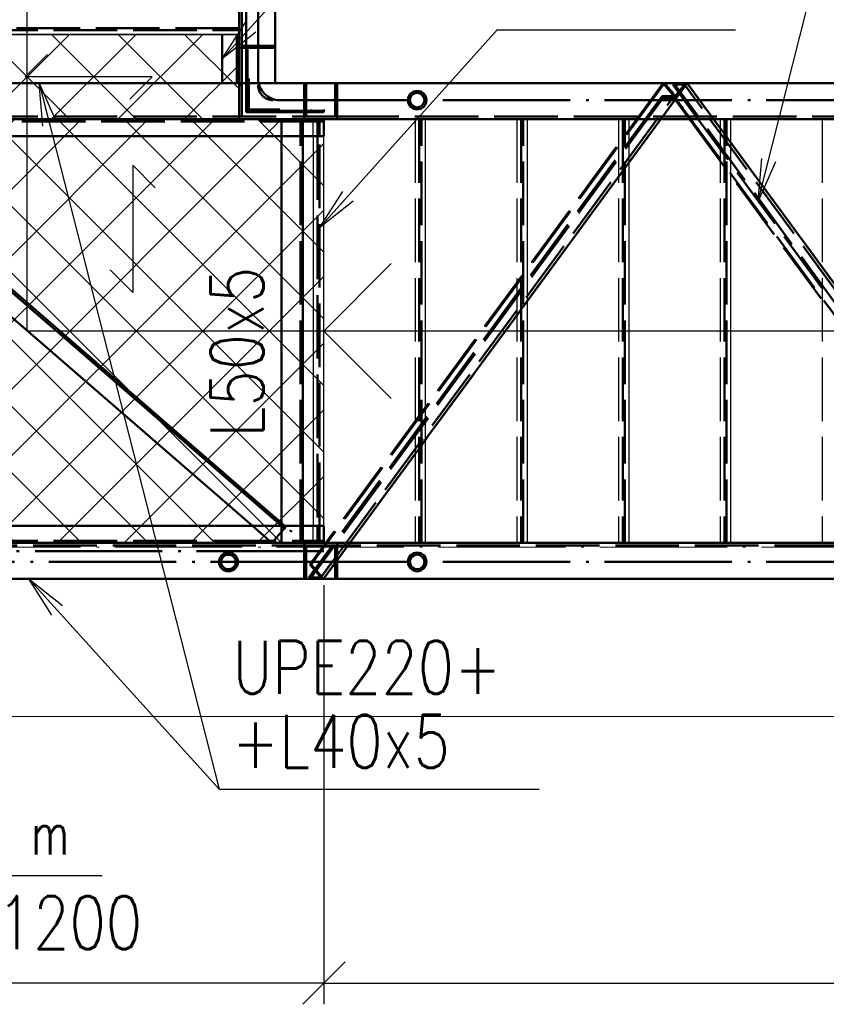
# Paper-space layout 'Layout1' of a CAD drawing. Extents: x -2 to 1033, y -36 to 596.
# Tile 32 of 89: x 133 to 171, y 383 to 430. Entities that reach past the tile are written whole.
import ezdxf

# ---------------------------------------------------------------- set-up
doc = ezdxf.new("R2010")
doc.units = 0
for name, pattern in [('ACAD_ISO02W100', [15, 12, -3]), ('ACAD_ISO04W100', [30.5, 24, -3, 0.5, -3]), ('HP_01_CER_B', [8, 5, -1, 1, -1])]:
    doc.linetypes.add(name, pattern=pattern)
doc.layers.get('0').update_dxf_attribs({"linetype": 'CONTINUOUS'})
doc.layers.get('DEFPOINTS').update_dxf_attribs({"color": 132, "linetype": 'CONTINUOUS'})
for name, color, linetype, lineweight in [('SS_1.ET-HALA_TaO-PODLAHA', 9, 'CONTINUOUS', 13), ('SS_1.ET-HALA_TaO-RASTR', 7, 'HP_01_CER_B', 13), ('SS_2.ET-HALA_TaO-VESTAVBA_A1÷B2-SCHODISTE', 14, 'CONTINUOUS', 50), ('SS_2.ET-HALA_TaO-VESTAVBA_A1÷B2-SCHODISTE-PLECH', 90, 'CONTINUOUS', 25), ('SS_2.ET-HALA_TaO-VESTAVBA_A1÷B2-SCHODISTE-VYZTUHA', 132, 'CONTINUOUS', 50), ('SS_2.ET-HALA_TaO-VESTAVBA_A1÷B2-SCHODISTE-ZABRADLI', 40, 'CONTINUOUS', 50), ('SS_2.ET-HALA_TaO-VESTAVBA_A1÷B2-SCHODISTE-ZTUZENI', 162, 'CONTINUOUS', 50), ('SS_KOTY', 3, 'CONTINUOUS', 25), ('SS_POPIS_PROFILU', 13, 'CONTINUOUS', 25), ('SS_SRAFY', 8, 'CONTINUOUS', 18)]:
    doc.layers.add(name, color=color, linetype=linetype, lineweight=lineweight)
doc.styles.add('ROMANS', font='romans.shx', dxfattribs={"width": 0.8})
doc.styles.add('romans.shx', font='romans.shx', dxfattribs={"height": 5})
doc.dimstyles.new('A-1_(2.5)_50AS', dxfattribs={"dimtxt": 2.5, "dimasz": 2, "dimexe": 1, "dimexo": 2, "dimgap": 0, "dimtad": 0, "dimdec": 1, "dimlfac": 50, "dimrnd": 1, "dimtxsty": 'ROMANS', "dimblk1": 'OBLIQUE', "dimblk2": 'OBLIQUE', "dimsah": 1, "dimcen": 2, "dimclrd": 256, "dimclre": 256, "dimclrt": 256, "dimadec": 1, "dimazin": 2, "dimtfac": 0.714286, "dimtdec": 1, "dimtmove": 0, "dimatfit": 3, "dimldrblk": 'OPEN', "dimfxl": 1, "dimtvp": 1.142857, "dimtfill": 1, "dimtolj": 1, "dimlwd": -1, "dimlwe": -1, "dimarcsym": 0})

# ---------------------------------------------------------------- blocks, each defined once
blk = doc.blocks.new('*U73')
at = {"color": 0, "linetype": 'ByBlock', "ltscale": 0.2}
blk.add_lwpolyline([(0, 0), (0, 48), (-2.121, 45.879), (0, 48), (2.121, 45.879)], dxfattribs=at)
blk = doc.blocks.new('_Oblique')
at = {"color": 0, "linetype": 'ByBlock', "lineweight": -2}
blk.add_line((-0.5, -0.5), (0.5, 0.5), dxfattribs=at)
blk = doc.blocks.new('*D77')
at = {"layer": 'DEFPOINTS', "color": 0, "transparency": 16777216}
for p in [(147.081, 405.102, -6093.5), (219.081, 405.102, -6151.15), (219.081, 384.32)]:
    blk.add_point(p, dxfattribs=at)
at = {"layer": 'SS_KOTY', "transparency": 16777216}
for p, q in [((147.081, 403.102), (147.081, 383.32)), ((219.081, 403.102), (219.081, 383.32)), ((147.081, 384.32), (219.081, 384.32))]:
    blk.add_line(p, q, dxfattribs=at)
at = {"layer": 'SS_KOTY', "transparency": 16777216, "xscale": 2, "yscale": 2, "zscale": 2, "rotation": 180}
blk.add_blockref('_Oblique', (147.081, 384.32), dxfattribs=at)
at = {"layer": 'SS_KOTY', "transparency": 16777216, "xscale": 2, "yscale": 2, "zscale": 2}
blk.add_blockref('_Oblique', (219.081, 384.32), dxfattribs=at)
at = {"layer": 'SS_KOTY', "transparency": 16777216, "insert": (183.081, 387.177), "char_height": 2.5, "attachment_point": 5, "style": 'ROMANS', "bg_fill": 3, "box_fill_scale": 1.1, "bg_fill_color": 256, "bg_fill_true_color": 13158600, "bg_fill_transparency": 0}
blk.add_mtext('\\A1;3600', dxfattribs=at)
blk = doc.blocks.new('_OPEN')
at = {"color": 0, "linetype": 'ByBlock'}
for p, q in [((-1, 0.167), (0, 0)), ((0, 0), (-1, -0.167)), ((0, 0), (-1, 0))]:
    blk.add_line(p, q, dxfattribs=at)
blk = doc.blocks.new('*D78')
at = {"layer": 'DEFPOINTS', "color": 0, "transparency": 16777216}
for p in [(147.081, 405.102, -6093.5), (123.081, 403.402, -6093.5), (123.081, 384.32)]:
    blk.add_point(p, dxfattribs=at)
at = {"layer": 'SS_KOTY', "transparency": 16777216}
for p, q in [((147.081, 403.102), (147.081, 383.32)), ((123.081, 401.402), (123.081, 383.32)), ((147.081, 384.32), (123.081, 384.32))]:
    blk.add_line(p, q, dxfattribs=at)
at = {"layer": 'SS_KOTY', "transparency": 16777216, "xscale": 2, "yscale": 2, "zscale": 2, "rotation": 180}
blk.add_blockref('_Oblique', (123.081, 384.32), dxfattribs=at)
at = {"layer": 'SS_KOTY', "transparency": 16777216, "xscale": 2, "yscale": 2, "zscale": 2}
blk.add_blockref('_Oblique', (147.081, 384.32), dxfattribs=at)
at = {"layer": 'SS_KOTY', "transparency": 16777216, "insert": (135.081, 387.177), "char_height": 2.5, "attachment_point": 5, "style": 'ROMANS', "bg_fill": 3, "box_fill_scale": 1.1, "bg_fill_color": 256, "bg_fill_true_color": 13158600, "bg_fill_transparency": 0}
blk.add_mtext('\\A1;1200', dxfattribs=at)
blk = doc.blocks.new('*D87')
at = {"layer": 'DEFPOINTS', "color": 0, "transparency": 16777216}
for p in [(143.081, 433.902, -6089.55), (220.081, 425.102, -6151.552), (239.104, 425.102)]:
    blk.add_point(p, dxfattribs=at)
at = {"layer": 'SS_KOTY', "transparency": 16777216}
for p, q in [((145.081, 433.902), (240.104, 433.902)), ((239.104, 433.902), (239.104, 425.102)), ((222.081, 425.102), (240.104, 425.102))]:
    blk.add_line(p, q, dxfattribs=at)
at = {"layer": 'SS_KOTY', "transparency": 16777216, "xscale": 2, "yscale": 2, "zscale": 2}
for p, rotation in [((239.104, 433.902), 90), ((239.104, 425.102), 270)]:
    blk.add_blockref('_Oblique', p, dxfattribs=dict(at, rotation=rotation))
at = {"layer": 'SS_KOTY', "transparency": 16777216, "insert": (236.247, 429.502), "char_height": 2.5, "attachment_point": 5, "rotation": 90, "style": 'ROMANS', "bg_fill": 3, "box_fill_scale": 1.1, "bg_fill_color": 256, "bg_fill_true_color": 13158600, "bg_fill_transparency": 0}
blk.add_mtext('\\A1;440', dxfattribs=at)

psp = doc.layouts.get("Layout1")

# ---------------------------------------------------------------- linework, layer by layer
at = {"layer": 'SS_2.ET-HALA_TaO-VESTAVBA_A1÷B2-SCHODISTE', "color": 1, "linetype": 'Continuous', "ltscale": 0.25}
for p, q in [((142.2812, 429.102), (142.2812, 426.802)), ((123.0812, 405.902), (147.0812, 405.902))]:
    psp.add_line(p, q, dxfattribs=at)
at = {"layer": 'SS_2.ET-HALA_TaO-VESTAVBA_A1÷B2-SCHODISTE-PLECH', "color": 7}
for p, q in [((132.9837, 427.102, -6093.5), (134.0444, 428.1626, -6093.5)), ((138.9837, 427.102, -6093.5), (132.9837, 427.102, -6093.5)), ((137.9231, 426.0413, -6093.5), (138.9837, 427.102, -6093.5)), ((138.0654, 422.926, -6093.5), (138.0654, 416.926, -6093.5)), ((139.126, 421.8653, -6093.5), (138.0654, 422.926, -6093.5)), ((138.0654, 416.926, -6093.5), (137.0047, 417.9866, -6093.5))]:
    psp.add_line(p, q, dxfattribs=at)
at = {"layer": 'SS_2.ET-HALA_TaO-VESTAVBA_A1÷B2-SCHODISTE-PLECH', "color": 7, "ltscale": 0.25, "elevation": -6151.15}
psp.add_lwpolyline([(147.0812, 415.102), (133.0812, 415.102), (133.0812, 433.902)], dxfattribs=at)
at = {"layer": 'SS_2.ET-HALA_TaO-VESTAVBA_A1÷B2-SCHODISTE-ZTUZENI', "color": 1, "linetype": 'Continuous', "ltscale": 0.25}
psp.add_line((123.0812, 423.7787), (143.708, 405.902), dxfattribs=at)
at = {"layer": 'SS_2.ET-HALA_TaO-VESTAVBA_A1÷B2-SCHODISTE-ZTUZENI', "color": 3, "linetype": 'ACAD_ISO02W100', "ltscale": 0.25}
for p, q in [((145.286, 405.8577), (145.0812, 406.0352)), ((145.0822, 405.902), (145.0812, 405.9029)), ((145.2205, 405.7821), (145.0822, 405.902)), ((145.2205, 405.7821), (145.286, 405.8577))]:
    psp.add_line(p, q, dxfattribs=at)
at = {"layer": 'SS_POPIS_PROFILU', "color": 0, "linetype": 'ByBlock'}
for p, q in [((133.8198, 424.7816), (133.6487, 426.802)), ((133.6487, 426.802), (134.4658, 424.9463)), ((133.6487, 426.802), (134.1428, 424.864)), ((167.5681, 421.2338), (167.7345, 423.2546)), ((167.5681, 421.2338), (168.0577, 423.173)), ((168.3809, 423.0914), (167.5681, 421.2338)), ((146.8812, 419.973), (147.9681, 421.6847)), ((146.8812, 419.973), (148.2163, 421.4622)), ((148.4645, 421.2397), (146.8812, 419.973))]:
    psp.add_line(p, q, dxfattribs=at)

# ---------------------------------------------------------------- block references
at = {"layer": 'SS_2.ET-HALA_TaO-VESTAVBA_A1÷B2-SCHODISTE-PLECH', "color": 7, "ltscale": 0.25, "xscale": 1.5, "yscale": 1.5, "zscale": 1.5, "rotation": 90}
psp.add_blockref('*U73', (219.0812, 415.102, -6151.15), dxfattribs=at)

# ---------------------------------------------------------------- texts
at = {"layer": 'SS_POPIS_PROFILU', "color": 13, "style": 'romans.shx', "width": 0.8}
psp.add_text('L50x5', height=2.5, rotation=90, dxfattribs=at).set_placement((144.2401, 410.0797))

# ---------------------------------------------------------------- dimensions: what is measured, and where the dimension line sits
at = {"layer": 'SS_KOTY'}
dim = psp.add_linear_dim(base=(219.0812, 384.32), p1=(147.0812, 405.102, -6093.5), p2=(219.0812, 405.102, -6151.15), dimstyle='A-1_(2.5)_50AS', dxfattribs=at)
dim.commit()
dim.dimension.update_dxf_attribs({"geometry": '*D77', "text_midpoint": (183.0812, 387.1771)})

# ---------------------------------------------------------------- next in the draw order: linework, layer by layer
at = {"layer": 'SS_2.ET-HALA_TaO-VESTAVBA_A1÷B2-SCHODISTE-ZABRADLI', "color": 3, "linetype": 'ACAD_ISO02W100', "ltscale": 0.25}
for p, q in [((151.1656, 404.5166), (151.0692, 404.3723)), ((151.1615, 404.334), (151.2363, 404.4459)), ((151.1656, 404.5166), (151.31, 404.6131)), ((151.2363, 404.4459), (151.3483, 404.5207)), ((151.4803, 404.647), (151.31, 404.6131)), ((151.3483, 404.5207), (151.4803, 404.547)), ((151.6506, 404.6131), (151.4803, 404.647)), ((151.4803, 404.547), (151.6123, 404.5207)), ((151.6123, 404.5207), (151.7242, 404.4459)), ((151.6506, 404.6131), (151.7949, 404.5166)), ((151.6867, 404.589), (151.6506, 404.6131)), ((151.7242, 404.4459), (151.799, 404.334)), ((151.8914, 404.3723), (151.7949, 404.5166)), ((151.0692, 404.3723), (151.0353, 404.202)), ((151.0353, 404.202), (151.0692, 404.0317)), ((151.0692, 404.0317), (151.1656, 403.8873)), ((151.1353, 404.202), (151.1615, 404.334)), ((151.1615, 404.07), (151.1353, 404.202)), ((151.2363, 403.958), (151.1615, 404.07)), ((151.3483, 403.8832), (151.2363, 403.958)), ((151.7242, 403.958), (151.6123, 403.8832)), ((151.799, 404.07), (151.7242, 403.958)), ((151.7949, 403.8873), (151.8914, 404.0317)), ((151.799, 404.334), (151.8253, 404.202)), ((151.8253, 404.202), (151.799, 404.07)), ((151.9253, 404.202), (151.8914, 404.3723)), ((151.8914, 404.0317), (151.9253, 404.202)), ((151.31, 403.7909), (151.1656, 403.8873)), ((151.2739, 403.815), (151.31, 403.7909)), ((151.31, 403.7909), (151.4803, 403.757)), ((151.4803, 403.857), (151.3483, 403.8832)), ((151.6123, 403.8832), (151.4803, 403.857)), ((151.4803, 403.757), (151.6506, 403.7909)), ((151.7949, 403.8873), (151.6506, 403.7909))]:
    psp.add_line(p, q, dxfattribs=at)

# ---------------------------------------------------------------- next in the draw order: dimensions: what is measured, and where the dimension line sits
at = {"layer": 'SS_KOTY'}
dim = psp.add_linear_dim(base=(239.1041, 425.102), p1=(143.0812, 433.902, -6089.55), p2=(220.0812, 425.102, -6151.5521), angle=90, dimstyle='A-1_(2.5)_50AS', override={"dimtmove": 1}, dxfattribs=at)
dim.commit()
dim.dimension.update_dxf_attribs({"geometry": '*D87', "text_midpoint": (236.2469, 429.502)})
dim = psp.add_linear_dim(base=(123.0812, 384.32), p1=(147.0812, 405.102, -6093.5), p2=(123.0812, 403.402, -6093.5), dimstyle='A-1_(2.5)_50AS', override={"dimtmove": 1}, dxfattribs=at)
dim.commit()
dim.dimension.update_dxf_attribs({"geometry": '*D78', "text_midpoint": (135.0812, 387.1771)})

# ---------------------------------------------------------------- next in the draw order: hatches: boundary and pattern name
at = {"layer": 'SS_SRAFY'}
h = psp.add_hatch(dxfattribs=at)
h.set_pattern_fill('ANSI37', color=8, scale=0.7, style=0)
h.set_pattern_definition([(45, (133.0812, 427.102), (-1.57154, 1.57154), []), (135, (133.0812, 427.102), (-1.57154, -1.57154), [])])
h.paths.add_polyline_path([(123.0812, 425.102), (143.0812, 425.102), (143.0812, 429.102), (123.0812, 429.102)], flags=0)
h = psp.add_hatch(dxfattribs=at)
h.set_pattern_fill('ANSI37', color=8, scale=0.7, angle=90, style=0)
h.set_pattern_definition([(135, (135.0812, 415.102), (-1.57154, -1.57154), []), (225, (135.0812, 415.102), (1.57154, -1.57154), [])])
h.paths.add_polyline_path([(147.0812, 405.102), (147.0812, 425.102), (123.0812, 425.102), (123.0812, 405.102)], flags=0)

# ---------------------------------------------------------------- next in the draw order: linework, layer by layer
at = {"layer": 'SS_1.ET-HALA_TaO-PODLAHA', "ltscale": 0.25}
psp.add_line((116.0812, 396.902), (223.7812, 396.902), dxfattribs=at)
at = {"layer": 'SS_1.ET-HALA_TaO-RASTR', "linetype": 'ACAD_ISO04W100', "ltscale": 0.25}
psp.add_line((99.1005, 404.902), (237.0726, 404.902), dxfattribs=at)
at = {"layer": 'SS_2.ET-HALA_TaO-VESTAVBA_A1÷B2-SCHODISTE', "color": 7, "linetype": 'ACAD_ISO04W100', "ltscale": 0.25}
for p, q in [((143.0812, 428.6033), (143.0812, 505.4033)), ((143.0812, 425.102), (143.0812, 429.102)), ((143.0812, 429.102), (143.0812, 425.102)), ((123.0812, 425.102), (147.0812, 425.102)), ((147.0812, 425.102), (123.0812, 425.102)), ((147.0812, 405.102), (123.0812, 405.102)), ((147.0812, 405.102), (123.0812, 405.102))]:
    psp.add_line(p, q, dxfattribs=at)
at = {"layer": 'SS_2.ET-HALA_TaO-VESTAVBA_A1÷B2-SCHODISTE', "color": 1, "linetype": 'Continuous', "ltscale": 0.25}
for p, q in [((143.0812, 428.4786), (143.0812, 505.2786)), ((144.7812, 505.2786), (144.7812, 428.4786)), ((143.0812, 428.4786), (143.4162, 428.4786)), ((143.0812, 426.802), (143.0812, 428.4786)), ((144.4262, 428.4786), (144.7812, 428.4786)), ((144.7812, 428.4786), (144.7812, 426.802)), ((123.8812, 426.802), (143.4162, 426.802)), ((143.5362, 426.802), (143.58, 426.802)), ((144.47, 426.802), (147.7046, 426.802)), ((147.7046, 426.802), (220.0812, 426.802)), ((147.7046, 426.447), (147.7046, 426.802)), ((147.7046, 425.102), (147.7046, 425.557)), ((123.0812, 425.102), (147.0812, 425.102)), ((147.0812, 424.302), (147.0812, 425.102)), ((147.0812, 425.102), (147.7046, 425.102)), ((147.7046, 425.102), (220.0812, 425.102)), ((147.0812, 424.302), (123.0812, 424.302)), ((147.0812, 405.102), (147.0812, 405.902)), ((147.0812, 405.102), (123.0812, 405.102)), ((147.7046, 405.102), (147.0812, 405.102)), ((220.0812, 405.102), (147.7046, 405.102)), ((147.7046, 404.647), (147.7046, 405.102)), ((147.7046, 403.402), (147.7046, 403.757)), ((147.7046, 403.402), (123.0812, 403.402)), ((220.0812, 403.402), (147.7046, 403.402))]:
    psp.add_line(p, q, dxfattribs=at)
at = {"layer": 'SS_2.ET-HALA_TaO-VESTAVBA_A1÷B2-SCHODISTE', "color": 3, "linetype": 'ACAD_ISO02W100', "ltscale": 0.25}
for p, q in [((143.2112, 428.563), (143.2112, 505.3629)), ((142.9812, 429.102), (142.9812, 426.802)), ((143.2112, 428.563), (144.7812, 428.563)), ((143.2112, 426.802), (143.2112, 428.5629)), ((143.4162, 428.4786), (144.4262, 428.4786)), ((143.0812, 426.7727), (143.0812, 426.802)), ((143.0812, 426.702), (143.0812, 426.7727)), ((143.0812, 426.702), (143.2112, 426.702)), ((143.0812, 425.232), (143.0812, 426.702)), ((143.2112, 426.7727), (143.2112, 426.802)), ((143.2112, 426.702), (143.2112, 426.7727)), ((143.2112, 425.232), (143.2112, 426.702)), ((143.4162, 426.802), (143.5362, 426.802)), ((143.58, 426.802), (144.47, 426.802)), ((146.158, 425.102), (146.158, 426.802)), ((146.2423, 425.232), (146.2423, 426.802)), ((147.6202, 425.232), (147.6202, 426.802)), ((147.7046, 425.557), (147.7046, 426.447)), ((123.0812, 425.232), (147.6202, 425.232)), ((147.0812, 425.002), (123.0812, 425.002)), ((147.6202, 425.232), (220.0812, 425.232)), ((123.0812, 405.202), (147.0812, 405.202)), ((147.6202, 404.972), (123.0812, 404.972)), ((146.158, 403.402), (146.158, 405.102)), ((146.2423, 403.402), (146.2423, 404.972)), ((220.0812, 404.972), (147.6202, 404.972)), ((147.6202, 403.402), (147.6202, 404.972)), ((147.7046, 403.757), (147.7046, 404.647))]:
    psp.add_line(p, q, dxfattribs=at)
at = {"layer": 'SS_2.ET-HALA_TaO-VESTAVBA_A1÷B2-SCHODISTE-PLECH', "color": 1, "linetype": 'Continuous', "ltscale": 0.25}
for p, q in [((123.0812, 429.102), (143.0812, 429.102)), ((151.8812, 405.102), (151.8812, 425.102)), ((156.6812, 405.102), (156.6812, 425.102)), ((161.4812, 405.102), (161.4812, 425.102)), ((166.2812, 405.102), (166.2812, 425.102)), ((146.5812, 424.302), (146.5812, 405.902))]:
    psp.add_line(p, q, dxfattribs=at)
at = {"layer": 'SS_2.ET-HALA_TaO-VESTAVBA_A1÷B2-SCHODISTE-PLECH', "color": 7, "linetype": 'Continuous', "ltscale": 0.25}
for p, q in [((143.0812, 429.102), (123.0812, 429.102)), ((143.0812, 429.102), (143.0812, 425.102)), ((132.4812, 425.102), (143.0812, 425.102)), ((143.0812, 425.102), (147.0812, 425.102)), ((147.0812, 405.102), (147.0812, 425.102)), ((147.0812, 405.102), (123.0812, 405.102))]:
    psp.add_line(p, q, dxfattribs=at)
at = {"layer": 'SS_2.ET-HALA_TaO-VESTAVBA_A1÷B2-SCHODISTE-PLECH', "color": 3, "linetype": 'ACAD_ISO02W100', "ltscale": 0.25}
for p, q in [((146.5812, 424.302), (146.5812, 425.102)), ((151.3812, 425.102), (151.3812, 405.102)), ((156.1812, 425.102), (156.1812, 405.102)), ((160.9812, 425.102), (160.9812, 405.102)), ((165.7812, 425.102), (165.7812, 405.102)), ((170.5812, 425.102), (170.5812, 405.102)), ((146.5812, 405.102), (146.5812, 405.902))]:
    psp.add_line(p, q, dxfattribs=at)
at = {"layer": 'SS_2.ET-HALA_TaO-VESTAVBA_A1÷B2-SCHODISTE-VYZTUHA', "color": 3, "linetype": 'ACAD_ISO02W100', "ltscale": 0.25}
for p, q in [((143.0812, 429.402), (123.0812, 429.402)), ((123.0812, 429.302), (143.0812, 429.302)), ((146.7812, 425.102), (146.7812, 424.302)), ((146.8812, 424.302), (146.8812, 425.102)), ((151.5812, 425.102), (151.5812, 405.102)), ((151.6812, 405.102), (151.6812, 425.102)), ((156.3812, 425.102), (156.3812, 405.102)), ((156.4812, 405.102), (156.4812, 425.102)), ((161.1812, 425.102), (161.1812, 405.102)), ((161.2812, 405.102), (161.2812, 425.102)), ((165.9812, 425.102), (165.9812, 405.102)), ((166.0812, 405.102), (166.0812, 425.102)), ((146.7812, 424.302), (146.7812, 405.902)), ((146.8812, 405.902), (146.8812, 424.302)), ((146.7812, 405.902), (146.7812, 405.102)), ((146.8812, 405.102), (146.8812, 405.902))]:
    psp.add_line(p, q, dxfattribs=at)
at = {"layer": 'SS_2.ET-HALA_TaO-VESTAVBA_A1÷B2-SCHODISTE-ZABRADLI', "color": 7, "linetype": 'ACAD_ISO04W100', "ltscale": 0.25}
for p, q in [((143.9812, 428.4813), (143.9812, 494.0578)), ((143.9812, 428.7597), (143.9812, 427.022)), ((143.4762, 425.437), (143.4762, 428.4786)), ((147.7363, 426.002), (145.0012, 426.002)), ((219.6994, 426.002), (147.4579, 426.002)), ((147.0799, 425.497), (143.5362, 425.497)), ((147.0799, 404.707), (122.6262, 404.707)), ((147.7363, 404.202), (123.2012, 404.202)), ((219.6994, 404.202), (147.4579, 404.202))]:
    psp.add_line(p, q, dxfattribs=at)
at = {"layer": 'SS_2.ET-HALA_TaO-VESTAVBA_A1÷B2-SCHODISTE-ZABRADLI', "color": 1, "linetype": 'Continuous', "ltscale": 0.25}
for p, q in [((143.4162, 431.4708), (143.4162, 425.437)), ((143.5362, 427.022), (143.5362, 425.437)), ((143.5362, 425.437), (143.4162, 425.437)), ((143.5362, 425.557), (145.0012, 425.557)), ((146.4799, 425.437), (143.5362, 425.437)), ((146.4799, 425.437), (146.4799, 425.557)), ((147.0799, 425.437), (146.4799, 425.437)), ((147.0799, 425.437), (147.0799, 425.557))]:
    psp.add_line(p, q, dxfattribs=at)
at = {"layer": 'SS_2.ET-HALA_TaO-VESTAVBA_A1÷B2-SCHODISTE-ZABRADLI', "color": 3, "linetype": 'ACAD_ISO02W100', "ltscale": 0.25}
for p, q in [((151.1656, 426.3166), (151.0692, 426.1723)), ((151.1615, 426.134), (151.2363, 426.2459)), ((151.1656, 426.3166), (151.31, 426.4131)), ((151.2363, 426.2459), (151.3483, 426.3207)), ((151.4803, 426.447), (151.31, 426.4131)), ((151.3483, 426.3207), (151.4803, 426.347)), ((151.6506, 426.4131), (151.4803, 426.447)), ((151.4803, 426.347), (151.6123, 426.3207)), ((151.6123, 426.3207), (151.7242, 426.2459)), ((151.6506, 426.4131), (151.7949, 426.3166)), ((151.6867, 426.389), (151.6506, 426.4131)), ((151.7242, 426.2459), (151.799, 426.134)), ((151.8914, 426.1723), (151.7949, 426.3166)), ((151.0692, 426.1723), (151.0353, 426.002)), ((151.0353, 426.002), (151.0692, 425.8317)), ((151.0692, 425.8317), (151.1656, 425.6873)), ((151.1353, 426.002), (151.1615, 426.134)), ((151.1615, 425.87), (151.1353, 426.002)), ((151.2363, 425.758), (151.1615, 425.87)), ((151.799, 425.87), (151.7242, 425.758)), ((151.7949, 425.6873), (151.8914, 425.8317)), ((151.799, 426.134), (151.8253, 426.002)), ((151.8253, 426.002), (151.799, 425.87)), ((151.9253, 426.002), (151.8914, 426.1723)), ((151.8914, 425.8317), (151.9253, 426.002)), ((151.31, 425.5909), (151.1656, 425.6873)), ((151.3483, 425.6832), (151.2363, 425.758)), ((151.2739, 425.615), (151.31, 425.5909)), ((151.31, 425.5909), (151.4803, 425.557)), ((151.4803, 425.657), (151.3483, 425.6832)), ((151.6123, 425.6832), (151.4803, 425.657)), ((151.4803, 425.557), (151.6506, 425.5909)), ((151.7242, 425.758), (151.6123, 425.6832)), ((151.7949, 425.6873), (151.6506, 425.5909))]:
    psp.add_line(p, q, dxfattribs=at)
for radius in [0.445, 0.345]:
    psp.add_circle((142.5799, 404.202), radius, dxfattribs=at)
at = {"layer": 'SS_2.ET-HALA_TaO-VESTAVBA_A1÷B2-SCHODISTE-ZABRADLI', "color": 7, "linetype": 'ACAD_ISO04W100', "ltscale": 0.25, "extrusion": (-2.99952e-32, 2.44929e-16, -1)}
for centre, radius in [((-145.0012, 427.022), 1.02), ((-144.6812, 426.702), 0.7)]:
    psp.add_arc(centre, radius, 270, 0, dxfattribs=at)
at = {"layer": 'SS_2.ET-HALA_TaO-VESTAVBA_A1÷B2-SCHODISTE-ZTUZENI', "color": 3, "linetype": 'ACAD_ISO02W100', "ltscale": 0.25}
for p, q in [((163.0838, 426.802), (146.4246, 404.087)), ((163.1464, 426.802), (146.4871, 404.087)), ((163.5953, 426.1855), (163.0838, 426.802)), ((163.4891, 426.389), (163.1464, 426.802)), ((163.5914, 426.802), (163.5346, 426.7335)), ((163.5346, 426.7335), (163.7873, 426.389)), ((164.0977, 426.7335), (163.5346, 426.7335)), ((164.0977, 426.7335), (163.5862, 426.117)), ((180.2507, 404.087), (163.5914, 426.802)), ((164.2171, 426.802), (163.6488, 426.117)), ((164.3504, 426.389), (164.0977, 426.7335)), ((164.52, 426.389), (164.2171, 426.802)), ((163.5447, 426.322), (163.4891, 426.389)), ((163.5779, 426.282), (163.5447, 426.322)), ((163.7147, 426.117), (163.5779, 426.282)), ((163.7873, 426.389), (163.7988, 426.3732)), ((163.7988, 426.3732), (163.8364, 426.322)), ((163.8364, 426.322), (163.8657, 426.282)), ((163.8657, 426.282), (164.2764, 425.722)), ((164.4289, 426.282), (164.3504, 426.389)), ((164.8396, 425.722), (164.4289, 426.282)), ((164.5985, 426.282), (164.52, 426.389)), ((165.0092, 425.722), (164.5985, 426.282)), ((163.0891, 426.117), (146.4298, 403.402)), ((163.0322, 426.1855), (146.6372, 403.8307)), ((147.7564, 404.589), (163.5953, 426.1855)), ((147.926, 404.589), (163.7147, 426.117)), ((163.0891, 426.117), (163.0322, 426.1855)), ((163.5953, 426.1855), (163.0322, 426.1855)), ((163.5862, 426.117), (163.0891, 426.117)), ((163.5862, 426.117), (163.8759, 425.722)), ((163.6488, 426.117), (163.5862, 426.117)), ((163.7147, 426.117), (163.6488, 426.117)), ((163.6488, 426.117), (163.9385, 425.722)), ((163.8759, 425.722), (163.9053, 425.682)), ((163.9053, 425.682), (164.2353, 425.232)), ((163.9385, 425.722), (163.9678, 425.682)), ((163.9678, 425.682), (164.017, 425.615)), ((164.017, 425.615), (175.5812, 409.8471)), ((164.2764, 425.722), (164.3549, 425.615)), ((164.3549, 425.615), (170.7812, 416.8527)), ((164.918, 425.615), (164.8396, 425.722)), ((180.3386, 404.589), (164.918, 425.615)), ((165.0877, 425.615), (165.0092, 425.722)), ((180.5082, 404.589), (165.0877, 425.615)), ((145.0812, 424.302), (145.0812, 425.102)), ((145.9812, 405.102), (145.9812, 425.102)), ((146.0812, 424.302), (146.0812, 425.102)), ((164.2353, 425.232), (164.3306, 425.102)), ((164.3306, 425.102), (170.7812, 416.3066)), ((143.708, 405.902), (144.6311, 405.102)), ((144.6311, 405.102), (145.286, 405.8577)), ((145.0812, 405.102), (145.0812, 405.902)), ((146.0812, 405.102), (146.0812, 405.902)), ((147.4824, 404.2154), (147.6202, 404.4034)), ((147.6202, 404.4034), (147.6362, 404.4252)), ((147.6362, 404.4252), (147.6507, 404.4449)), ((147.6507, 404.4449), (147.6749, 404.4779)), ((147.6749, 404.4779), (147.6779, 404.482)), ((147.6779, 404.482), (147.6936, 404.5034)), ((147.6936, 404.5034), (147.7046, 404.5183)), ((147.7046, 404.5183), (147.7072, 404.522)), ((147.7046, 404.287), (147.8475, 404.482)), ((147.7072, 404.522), (147.7564, 404.589)), ((147.8475, 404.482), (147.926, 404.589)), ((146.4246, 404.087), (146.5615, 403.922)), ((146.4246, 404.087), (146.4871, 404.087)), ((146.4871, 404.087), (146.624, 403.922)), ((146.5615, 403.922), (146.5947, 403.882)), ((146.624, 403.922), (146.6572, 403.882)), ((147.1887, 403.815), (147.2672, 403.922)), ((147.2672, 403.922), (147.4278, 404.1409)), ((147.3584, 403.815), (147.4368, 403.922)), ((147.4278, 404.1409), (147.4464, 404.1663)), ((147.4368, 403.922), (147.4735, 403.9719)), ((147.4464, 404.1663), (147.4824, 404.2154)), ((147.4735, 403.9719), (147.4945, 404.0007)), ((147.4945, 404.0007), (147.5071, 404.0177)), ((147.5071, 404.0177), (147.6752, 404.247)), ((147.6752, 404.247), (147.688, 404.2644)), ((147.688, 404.2644), (147.7046, 404.287)), ((146.6256, 403.815), (146.373, 403.4705)), ((146.373, 403.4705), (146.4298, 403.402)), ((146.373, 403.4705), (146.9361, 403.4705)), ((146.5947, 403.882), (146.6502, 403.815)), ((146.6372, 403.8307), (146.6256, 403.815)), ((146.6502, 403.815), (146.9361, 403.4705)), ((146.6572, 403.882), (146.7128, 403.815)), ((146.7128, 403.815), (147.0555, 403.402)), ((146.9361, 403.4705), (147.1887, 403.815)), ((147.0555, 403.402), (147.3584, 403.815))]:
    psp.add_line(p, q, dxfattribs=at)
at = {"layer": 'SS_2.ET-HALA_TaO-VESTAVBA_A1÷B2-SCHODISTE-ZTUZENI', "color": 7, "linetype": 'ACAD_ISO04W100', "ltscale": 0.25}
for p, q in [((147.0555, 403.402), (164.2171, 426.802)), ((164.2171, 426.802), (181.3788, 403.402)), ((123.0812, 425.102), (146.158, 405.102)), ((146.0812, 425.102), (146.0812, 405.102))]:
    psp.add_line(p, q, dxfattribs=at)
at = {"layer": 'SS_2.ET-HALA_TaO-VESTAVBA_A1÷B2-SCHODISTE-ZTUZENI', "color": 1, "linetype": 'Continuous', "ltscale": 0.25}
for p, q in [((123.8516, 424.302), (145.0812, 405.9029)), ((145.0812, 406.0352), (124.0043, 424.302)), ((145.0812, 424.302), (145.0812, 405.902)), ((146.0812, 405.902), (146.0812, 424.302))]:
    psp.add_line(p, q, dxfattribs=at)
at = {"layer": 'SS_POPIS_PROFILU', "color": 0, "linetype": 'ByBlock'}
for p, q in [((142.2812, 427.952), (143.3741, 429.6599)), ((142.2812, 427.952), (143.6215, 429.4365)), ((143.8689, 429.2131), (142.2812, 427.952)), ((134.2526, 401.696), (133.1569, 403.402)), ((133.1569, 403.402), (134.7467, 402.1435)), ((133.1569, 403.402), (134.4996, 401.9198))]:
    psp.add_line(p, q, dxfattribs=at)
at = {"layer": 'SS_POPIS_PROFILU', "color": 13}
for points in [[(142.2812, 427.952), (150.0165, 436.5196), (158.9689, 436.5196)], [(167.5681, 421.2338), (171.4967, 436.7916), (180.4491, 436.7916)], [(146.8812, 419.973), (155.2606, 429.3192), (166.4987, 429.3192)], [(133.6487, 426.802), (142.1432, 393.4822), (157.2384, 393.4822)], [(127.5467, 408.9989), (125.4636, 389.395), (136.6296, 389.395)], [(133.1569, 403.402), (142.1432, 393.4822), (157.2384, 393.4822)]]:
    psp.add_lwpolyline(points, dxfattribs=at)

# ---------------------------------------------------------------- next in the draw order: texts
at = {"layer": 'SS_POPIS_PROFILU', "color": 13, "style": 'romans.shx'}
for s, height, width, p in [('UPE220+', 2.5, 0.8, (142.7661, 397.9822)), ('UPE220+', 2.5, 0.8, (142.7661, 397.9822)), ('+L40x5', 2.5, 0.8, (142.745, 394.4822)), ('+L40x5', 2.5, 0.8, (142.745, 394.4822)), ('+3.08 m', 2, 0.7, (126.5509, 390.395))]:
    psp.add_text(s, height=height, dxfattribs=dict(at, width=width)).set_placement(p)

doc.saveas('drawing.dxf')
